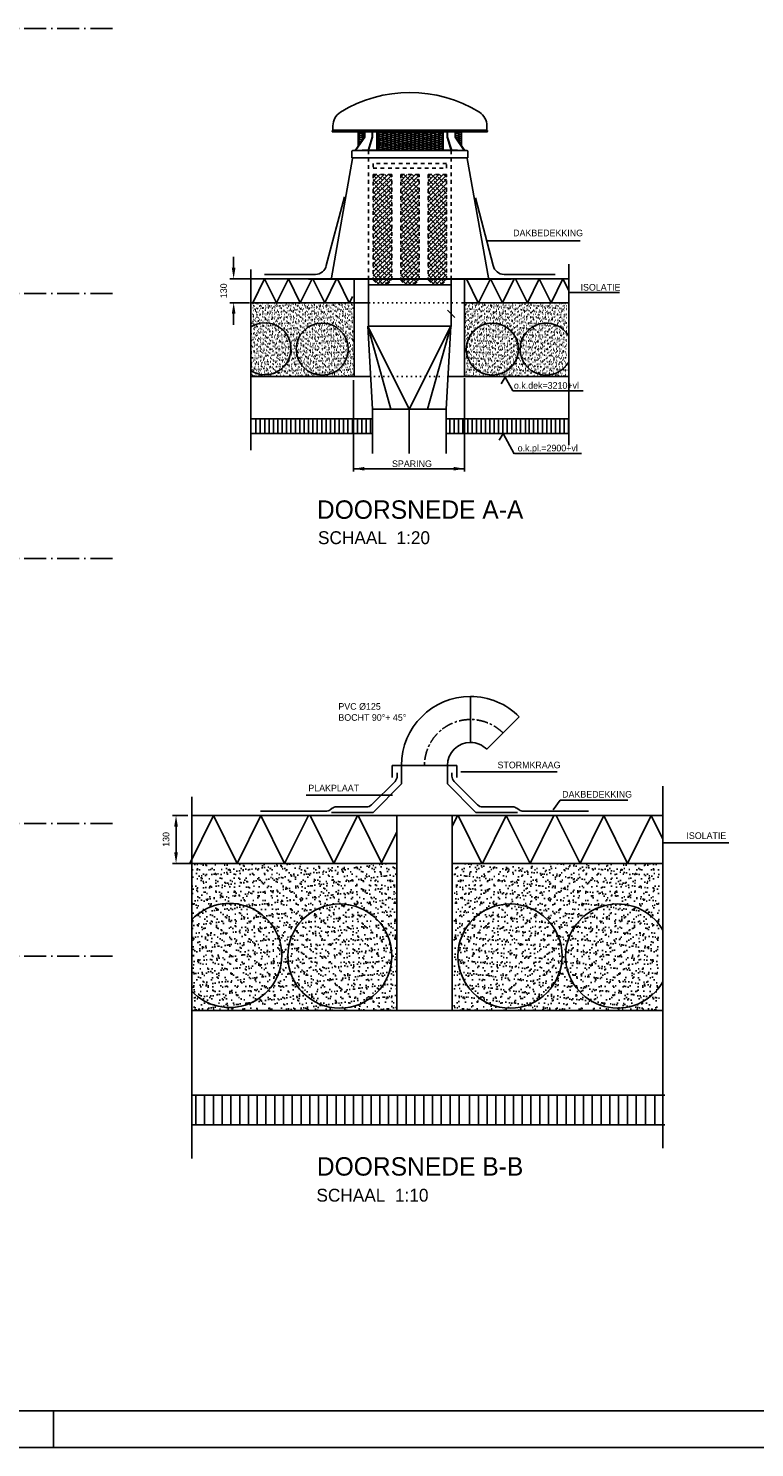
# Model space of a CAD drawing. Header units: millimetres. Extents: x -3157 to 118900, y 0 to 413637.
# Tile 4 of 25: x 34214 to 53946, y 0 to 38552. Entities that reach past the tile are written whole.
import ezdxf

# ---------------------------------------------------------------- set-up
doc = ezdxf.new("R2010")
doc.units = ezdxf.units.MM
doc.header["$LTSCALE"] = 100
for name, pattern in [('CENTER2', [11.25, 7.5, -1.25, 1.25, -1.25]), ('CENTER4', [5, 3.125, -0.625, 0.625, -0.625]), ('DASHDOT', [9, 6, -1.5, 0, -1.5]), ('HIDDEN', [2, 1, -1]), ('HIDDENINV', [3.75, 0, -1.25, 2.5]), ('LURETOUR', [6, 4, -2])]:
    doc.linetypes.add(name, pattern=pattern)
doc.layers.get('0').update_dxf_attribs({"linetype": 'CONTINUOUS'})
doc.layers.get('DEFPOINTS').update_dxf_attribs({"linetype": 'CONTINUOUS'})
for name, color, linetype in [('00KAD025', 2, 'CONTINUOUS'), ('00KAD070', 5, 'CONTINUOUS'), ('AL$7----_STRAMIEN', 1, 'DASHDOT'), ('HATCH', 9, 'CONTINUOUS'), ('HIDDEN', 6, 'HIDDEN'), ('WL570---', 3, 'CONTINUOUS'), ('WL570---_HARTLIJN', 1, 'CONTINUOUS'), ('WL570---_RETOUR', 3, 'CONTINUOUS'), ('WL570---_TOEVOER', 3, 'CONTINUOUS'), ('WM561---', 1, 'CONTINUOUS'), ('WM570---', 1, 'CONTINUOUS')]:
    doc.layers.add(name, color=color, linetype=linetype)
doc.styles.add('BURO-018', font='BUROFONT.shx', dxfattribs={"height": 180})
doc.styles.add('BURO-035', font='BUROFONT.shx', dxfattribs={"height": 350})
doc.styles.add('BURO-050', font='BUROFONT.shx', dxfattribs={"height": 500})
doc.dimstyles.new('CEES', dxfattribs={"dimscale": 100, "dimtxt": 3, "dimasz": 3, "dimexe": 1, "dimexo": 1, "dimgap": 1.5, "dimtad": 0, "dimdec": 0, "dimzin": 0, "dimdsep": 46, "dimtxsty": 'BURO-018', "dimcen": -3, "dimdle": 1.25, "dimclrd": 1, "dimclre": 1, "dimclrt": 1, "dimadec": 0, "dimazin": 0, "dimtfac": 0.75, "dimtdec": 0, "dimtofl": 0, "dimtmove": 0, "dimatfit": 3, "dimfxl": 1, "dimtvp": 1.5, "dimtolj": 1, "dimtzin": 0, "dimarcsym": 0})

# ---------------------------------------------------------------- blocks, each defined once
blk = doc.blocks.new('*D29')
at = {"color": 1, "linetype": 'ByBlock', "transparency": 16777216}
for p, q in [((197318, 51306), (197318, 51606)), ((197766, 51006), (197218, 51006)), ((197746, 50356), (197218, 50356)), ((197318, 50056), (197318, 49756))]:
    blk.add_line(p, q, dxfattribs=at)
for points in [[(197268, 51306), (197368, 51306), (197318, 51006)], [(197268, 50056), (197368, 50056), (197318, 50356)]]:
    blk.add_solid(points, dxfattribs=at)
at = {"layer": 'DEFPOINTS', "color": 0, "linetype": 'ByBlock', "transparency": 16777216}
for p in [(197866, 51006), (197318, 50356), (197846, 50356)]:
    blk.add_point(p, dxfattribs=at)
at = {"color": 1, "linetype": 'ByBlock', "transparency": 16777216, "insert": (197048, 50681), "char_height": 180, "attachment_point": 5, "rotation": 90, "style": 'BURO-018'}
blk.add_mtext('\\A1;130', dxfattribs=at)
blk = doc.blocks.new('LU-1D-B-1-4E22D4E2')
at = {"color": 0, "linetype": 'Continuous'}
for p, q in [((808, -76), (-76, 808)), ((-518, 625), (-518, -625))]:
    blk.add_line(p, q, dxfattribs=at)
for radius in [625, 1875]:
    blk.add_arc((-518, 1250), radius, 270, 315, dxfattribs=at)
at = {"layer": 'WL570---_HARTLIJN', "linetype": 'CENTER4'}
blk.add_arc((-518, 1250), 1250, 270, 315, dxfattribs=at)
blk = doc.blocks.new('*D28')
at = {"color": 1, "linetype": 'ByBlock', "transparency": 16777216}
for p, q in [((189182, 36390), (188757, 36390)), ((188857, 36090), (188857, 35390)), ((189182, 35090), (188757, 35090))]:
    blk.add_line(p, q, dxfattribs=at)
for points in [[(188807, 36090), (188907, 36090), (188857, 36390)], [(188807, 35390), (188907, 35390), (188857, 35090)]]:
    blk.add_solid(points, dxfattribs=at)
at = {"layer": 'DEFPOINTS', "color": 0, "linetype": 'ByBlock', "transparency": 16777216}
for p in [(189282, 36390), (188857, 35090), (189282, 35090)]:
    blk.add_point(p, dxfattribs=at)
at = {"color": 1, "linetype": 'ByBlock', "transparency": 16777216, "insert": (188587, 35740), "char_height": 180, "attachment_point": 5, "rotation": 90, "style": 'BURO-018'}
blk.add_mtext('\\A1;130', dxfattribs=at)
blk = doc.blocks.new('LU-1D-B--1-4E25A4E2')
at = {"color": 0, "linetype": 'Continuous'}
for p, q in [((-1250, -625), (-1250, 625)), ((625, -1250), (-625, -1250))]:
    blk.add_line(p, q, dxfattribs=at)
for radius in [1875, 625]:
    blk.add_arc((-1250, -1250), radius, 0, 90, dxfattribs=at)
at = {"layer": 'WL570---_HARTLIJN', "linetype": 'CENTER4'}
blk.add_arc((-1250, -1250), 1250, 0, 90, dxfattribs=at)
blk = doc.blocks.new('*X31')
at = {"color": 0}
for p, q in [((6419.8, 5768.1), (6449.8, 5776.1)), ((6419.8, 5775.2), (6449.8, 5767.2)), ((6419.8, 5757.7), (6449.8, 5765.8)), ((6419.8, 5764.9), (6449.8, 5756.8)), ((6448.6, 5777.9), (6449.8, 5777.5)), ((6509.8, 5699), (6803.9, 5777.9)), ((6509.8, 5709.4), (6765.3, 5777.9)), ((6509.8, 5719.7), (6726.6, 5777.9)), ((6509.8, 5730.1), (6688, 5777.9)), ((6509.8, 5740.4), (6649.4, 5777.9)), ((6509.8, 5750.8), (6610.7, 5777.9)), ((6509.8, 5761.2), (6572.1, 5777.9)), ((6509.8, 5771.5), (6533.5, 5777.9)), ((6509.8, 5688.7), (6829.8, 5774.4)), ((6509.8, 5771.8), (6823.1, 5687.9)), ((6509.8, 5761.5), (6784.5, 5687.9)), ((6525.9, 5777.9), (6829.8, 5696.4)), ((6545.3, 5687.9), (6829.8, 5764.1)), ((6564.5, 5777.9), (6829.8, 5706.8)), ((6603.1, 5777.9), (6829.8, 5717.1)), ((6641.8, 5777.9), (6829.8, 5727.5)), ((6680.4, 5777.9), (6829.8, 5737.8)), ((6719, 5777.9), (6829.8, 5748.2)), ((6757.7, 5777.9), (6829.8, 5758.5)), ((6796.3, 5777.9), (6829.8, 5768.9)), ((6889.8, 5769.8), (6919.8, 5777.8)), ((6889.8, 5773.5), (6919.8, 5765.5)), ((6889.8, 5759.4), (6919.8, 5767.5)), ((6889.8, 5763.2), (6919.8, 5755.1)), ((6892, 5749.7), (6919.8, 5757.1)), ((6912.2, 5777.9), (6919.8, 5775.8)), ((6419.8, 5747.4), (6449.8, 5755.4)), ((6419.8, 5754.5), (6446, 5747.5)), ((6419.8, 5744.2), (6440, 5738.8)), ((6419.8, 5737), (6443.1, 5743.3)), ((6419.8, 5733.8), (6433.9, 5730)), ((6419.8, 5726.7), (6434.3, 5730.6)), ((6419.8, 5723.5), (6427.9, 5721.3)), ((6419.8, 5716.3), (6425.5, 5717.9)), ((6419.8, 5713.1), (6421.8, 5712.6)), ((6509.8, 5751.1), (6745.8, 5687.9)), ((6509.8, 5740.8), (6707.2, 5687.9)), ((6509.8, 5730.4), (6668.6, 5687.9)), ((6509.8, 5720.1), (6629.9, 5687.9)), ((6509.8, 5709.7), (6591.3, 5687.9)), ((6509.8, 5699.4), (6552.6, 5687.9)), ((6509.8, 5689), (6514, 5687.9)), ((6583.9, 5687.9), (6829.8, 5753.7)), ((6622.6, 5687.9), (6829.8, 5743.4)), ((6661.2, 5687.9), (6829.8, 5733)), ((6699.9, 5687.9), (6829.8, 5722.7)), ((6738.5, 5687.9), (6829.8, 5712.3)), ((6777.1, 5687.9), (6829.8, 5702)), ((6815.8, 5687.9), (6829.8, 5691.6)), ((6889.8, 5752.8), (6919.8, 5744.8)), ((6898, 5741), (6919.8, 5746.8)), ((6898.6, 5740.1), (6919.8, 5734.4)), ((6904, 5732.2), (6919.8, 5736.4)), ((6907.4, 5727.4), (6919.8, 5724.1)), ((6910.1, 5723.5), (6919.8, 5726.1)), ((6916.1, 5714.8), (6919.8, 5715.7)), ((6916.2, 5714.7), (6919.8, 5713.7))]:
    blk.add_line(p, q, dxfattribs=at)
blk = doc.blocks.new('LU-2D-K-1C2')
at = {"color": 0, "linetype": 'Continuous'}
for p, q in [((-0.5, 225), (0.5, 225)), ((-0.5, -225), (0.5, -225))]:
    blk.add_line(p, q, dxfattribs=at)
blk = doc.blocks.new('*X30')
at = {"color": 0}
for p, q in [((9930, 15632.5), (10010.9, 15713.4)), ((9930, 15654.9), (9988.4, 15713.4)), ((9930, 15677.4), (9966, 15713.4)), ((9930, 15699.8), (9943.5, 15713.4)), ((9930, 15610), (10030, 15710)), ((9945.6, 15693), (9930, 15708.6)), ((9930, 15587.6), (10030, 15687.6)), ((9956.9, 15659.3), (9930, 15686.2)), ((9930, 15565.1), (10030, 15665.1)), ((9968.1, 15625.6), (9940, 15653.7)), ((9979.3, 15681.8), (9951.2, 15709.8)), ((9990.5, 15648.1), (9962.5, 15676.2)), ((10013, 15670.5), (9984.9, 15698.6)), ((10001.8, 15704.2), (9992.6, 15713.4)), ((10024.2, 15636.9), (9996.1, 15664.9)), ((10030, 15698.4), (10015.1, 15713.4)), ((10030, 15676), (10018.6, 15687.4)), ((10030, 15653.5), (10029.8, 15653.7)), ((9930, 15542.7), (10030, 15642.7)), ((9934.4, 15636.9), (9930, 15641.3)), ((9930, 15520.2), (10030, 15620.2)), ((9945.6, 15603.2), (9930, 15618.8)), ((9930, 15497.8), (10030, 15597.8)), ((9956.9, 15569.5), (9930, 15596.4)), ((9930, 15475.3), (10030, 15575.3)), ((9979.3, 15592), (9951.2, 15620)), ((9990.5, 15558.3), (9962.5, 15586.4)), ((10001.8, 15614.4), (9973.7, 15642.5)), ((10013, 15580.7), (9984.9, 15608.8)), ((10024.2, 15547.1), (9996.1, 15575.1)), ((10030, 15608.6), (10007.4, 15631.3)), ((10030, 15586.2), (10018.6, 15597.6)), ((9930, 15452.9), (10030, 15552.9)), ((9934.4, 15547.1), (9930, 15551.5)), ((9930, 15430.4), (10030, 15530.4)), ((9945.6, 15513.4), (9930, 15529)), ((9930, 15408), (10030, 15508)), ((9956.9, 15479.7), (9930, 15506.6)), ((9968.1, 15535.8), (9940, 15563.9)), ((9979.3, 15502.2), (9951.2, 15530.2)), ((10001.8, 15524.6), (9973.7, 15552.7)), ((10013, 15490.9), (9984.9, 15519)), ((10030, 15518.8), (10007.4, 15541.5)), ((10030, 15496.4), (10018.6, 15507.8)), ((10030, 15563.7), (10029.8, 15563.9)), ((9930, 15385.5), (10030, 15485.5)), ((9930, 15363.1), (10030, 15463.1)), ((9934.4, 15457.3), (9930, 15461.7)), ((9930, 15340.6), (10030, 15440.6)), ((9945.6, 15423.6), (9930, 15439.2)), ((9968.1, 15446), (9940, 15474.1)), ((9979.3, 15412.4), (9951.2, 15440.4)), ((9990.5, 15468.5), (9962.5, 15496.6)), ((10001.8, 15434.8), (9973.7, 15462.9)), ((10013, 15401.1), (9984.9, 15429.2)), ((10024.2, 15457.3), (9996.1, 15485.3)), ((10030, 15429), (10007.4, 15451.7)), ((10030, 15473.9), (10029.8, 15474.1)), ((9930, 15318.2), (10030, 15418.2)), ((9956.9, 15389.9), (9930, 15416.8)), ((9930, 15295.7), (10030, 15395.7)), ((9930, 15273.3), (10030, 15373.3)), ((9934.4, 15367.5), (9930, 15371.9)), ((9930, 15250.8), (10030, 15350.8)), ((9945.6, 15333.8), (9930, 15349.4)), ((9968.1, 15356.2), (9940, 15384.3)), ((9979.3, 15322.6), (9951.2, 15350.6)), ((9990.5, 15378.7), (9962.5, 15406.8)), ((10001.8, 15345), (9973.7, 15373.1)), ((10024.2, 15367.5), (9996.1, 15395.5)), ((10030, 15339.2), (10007.4, 15361.9)), ((10030, 15406.6), (10018.6, 15418)), ((10030, 15384.1), (10029.8, 15384.3)), ((9930, 15228.4), (10030, 15328.4)), ((9956.9, 15300.1), (9930, 15327)), ((9930, 15205.9), (10030, 15305.9)), ((9930, 15183.5), (10030, 15283.5)), ((9934.4, 15277.7), (9930, 15282.1)), ((9968.1, 15266.4), (9940, 15294.5)), ((9990.5, 15288.9), (9962.5, 15316.9)), ((10001.8, 15255.2), (9973.7, 15283.3)), ((10013, 15311.3), (9984.9, 15339.4)), ((10024.2, 15277.7), (9996.1, 15305.7)), ((10030, 15249.4), (10007.4, 15272)), ((10030, 15316.8), (10018.6, 15328.2)), ((10030, 15294.3), (10029.8, 15294.5)), ((9930, 15161), (10030, 15261)), ((9945.6, 15244), (9930, 15259.6)), ((9956.9, 15210.3), (9930, 15237.2)), ((9934.4, 15187.9), (9930, 15192.3)), ((9930.9, 15139.5), (10030, 15238.6)), ((9968.1, 15176.6), (9940, 15204.7)), ((9942.1, 15128.2), (10030, 15216.1)), ((9979.3, 15232.8), (9951.2, 15260.8)), ((9953.4, 15117), (10030, 15193.7)), ((9990.5, 15199.1), (9962.5, 15227.1)), ((10001.8, 15165.4), (9973.7, 15193.5)), ((10013, 15221.5), (9984.9, 15249.6)), ((10024.2, 15187.9), (9996.1, 15215.9)), ((10030, 15227), (10018.6, 15238.4)), ((10030, 15204.5), (10029.8, 15204.7)), ((9945.6, 15154.2), (9930, 15169.8)), ((9956.9, 15120.5), (9930, 15147.3)), ((9979.3, 15143), (9951.2, 15171)), ((9984.5, 15115.4), (9962.5, 15137.3)), ((9974.2, 15115.4), (10030, 15171.2)), ((10013, 15131.7), (9984.9, 15159.8)), ((10006, 15116.3), (9996.1, 15126.1)), ((9996.6, 15115.4), (10030, 15148.8)), ((10030, 15159.6), (10007.4, 15182.2)), ((10028.4, 15138.8), (10018.6, 15148.6))]:
    blk.add_line(p, q, dxfattribs=at)
blk = doc.blocks.new('LU-1D-VR-7D08CA8CA')
at = {"color": 0, "linetype": 'Continuous'}
for p, q in [((2250, 1125), (0, 1000)), ((0, 500), (2250, 1125)), ((0, 0), (2250, 1125)), ((0, 1000), (0, -1000)), ((2250, -1125), (2250, 1125)), ((0, 0), (2250, -1125)), ((0, -500), (2250, -1125)), ((0, -1000), (2250, -1125))]:
    blk.add_line(p, q, dxfattribs=at)
blk = doc.blocks.new('LU-1D-K-7D0')
at = {"color": 0, "linetype": 'Continuous'}
for p, q in [((-0.5, 1000), (0.5, 1000)), ((-0.5, -1000), (0.5, -1000))]:
    blk.add_line(p, q, dxfattribs=at)
at = {"layer": 'WL570---_HARTLIJN', "linetype": 'CENTER2'}
blk.add_line((-0.5, 0), (0.5, 0), dxfattribs=at)

msp = doc.modelspace()

# ---------------------------------------------------------------- hatches: boundary and pattern name
at = {"layer": 'WM570---'}
h = msp.add_hatch(dxfattribs=at)
h.set_pattern_fill('AR-SAND', color=8, scale=2.5, style=0)
h.set_pattern_definition([(37.5, (88771.82, -208496.42), (-4.00008, 122.35331), [0, -96.52, 0, -107.95, 0, -103.1875]), (7.5, (88771.82, -208496.42), (112.38082, 179.20628), [0, -52.07, 0, -86.995, 0, -33.3375]), (327.5, (88693.72, -208496.42), (197.748093, 0.359296), [0, -31.75, 0, -114.3, 0, -149.225]), (317.5, (88693.72, -208496.42), (190.88911, 55.73233), [0, -15.875, 0, -74.93, 0, -85.725])])
h.paths.add_polyline_path([(40251.6, 31098.4), (40251.6, 30332.3, -2.5235902), (40251.6, 29363.1), (40251.6, 29098.4), (43038.4, 29098.4), (43038.4, 31098.4), (42664, 31098.4)])
h.paths.add_polyline_path([(42971.7, 29839.6, -1.0000001), (41556.8, 29839.6, -1.0000001)], flags=16)
h.paths.add_polyline_path([(42971.7, 29839.6, 1.0000001), (41556.8, 29839.6, 1.0000001)], flags=0)
h.paths.add_polyline_path([(40251.6, 30332.3), (40251.6, 29363.1, 2.5235902)], flags=16)
h = msp.add_hatch(dxfattribs=at)
h.set_pattern_fill('AR-SAND', color=8, scale=2.5, style=0)
h.set_pattern_definition([(142.5, (327.43, -208496.42), (4.00008, 122.35331), [0, -96.52, 0, -107.95, 0, -103.1875]), (172.5, (327.43, -208496.42), (-112.38082, 179.20628), [0, -52.07, 0, -86.995, 0, -33.3375]), (212.5, (405.53, -208496.42), (-197.748093, 0.359296), [0, -31.75, 0, -114.3, 0, -149.225]), (222.5, (405.53, -208496.42), (-190.88911, 55.73233), [0, -15.875, 0, -74.93, 0, -85.725])])
h.paths.add_polyline_path([(48847.7, 31098.4), (48847.7, 30332.3, 2.5235902), (48847.7, 29363.1), (48847.7, 29098.4), (46060.8, 29098.4), (46060.8, 31098.4), (46435.2, 31098.4)])
h.paths.add_polyline_path([(46127.6, 29839.6, 1.0000001), (47542.5, 29839.6, 1.0000001)], flags=16)
h.paths.add_polyline_path([(46127.6, 29839.6, -1.0000001), (47542.5, 29839.6, -1.0000001)], flags=0)
h.paths.add_polyline_path([(48847.7, 30332.3), (48847.7, 29363.1, -2.5235902)], flags=16)
h = msp.add_hatch(dxfattribs=at)
h.set_pattern_fill('AR-SAND', color=8, scale=5, style=0)
h.set_pattern_definition([(37.5, (135690.91, -463318.86), (-8.00016, 244.70662), [0, -193.04, 0, -215.9, 0, -206.375]), (7.5, (135690.9, -463318.86), (224.76164, 358.41255), [0, -104.14, 0, -173.99, 0, -66.675]), (327.5, (135534.7, -463318.86), (395.496185, 0.71859), [0, -63.5, 0, -228.6, 0, -298.45]), (317.5, (135534.7, -463318.86), (381.77823, 111.46466), [0, -31.75, 0, -149.86, 0, -171.45])])
h.paths.add_polyline_path([(38650.4, 15870.8), (38650.4, 14338.5, -2.5235902), (38650.4, 12400.2), (38650.4, 11870.8), (44224.1, 11870.8), (44224.1, 15870.8), (43475.3, 15870.8)])
h.paths.add_polyline_path([(44090.6, 13353.3, -1.0000001), (41260.8, 13353.3, -1.0000001)], flags=16)
h.paths.add_polyline_path([(44090.6, 13353.3, 1.0000001), (41260.8, 13353.3, 1.0000001)], flags=0)
h.paths.add_polyline_path([(38650.4, 14338.5), (38650.4, 12400.2, 2.5235902)], flags=16)
h = msp.add_hatch(dxfattribs=at)
h.set_pattern_fill('AR-SAND', color=8, scale=5, style=0)
h.set_pattern_definition([(142.5, (-45685.84, -463318.86), (8.00016, 244.70662), [0, -193.04, 0, -215.9, 0, -206.375]), (172.5, (-45685.84, -463318.86), (-224.76164, 358.41255), [0, -104.14, 0, -173.99, 0, -66.675]), (212.5, (-45529.63, -463318.86), (-395.496185, 0.71859), [0, -63.5, 0, -228.6, 0, -298.45]), (222.5, (-45529.63, -463318.86), (-381.77823, 111.46466), [0, -31.75, 0, -149.86, 0, -171.45])])
h.paths.add_polyline_path([(51354.6, 15870.8), (51354.6, 14338.5, 2.5235902), (51354.6, 12400.2), (51354.6, 11870.8), (45780.9, 11870.8), (45780.9, 15870.8), (46529.7, 15870.8)])
h.paths.add_polyline_path([(45914.5, 13353.3, 1.0000001), (48744.2, 13353.3, 1.0000001)], flags=16)
h.paths.add_polyline_path([(45914.5, 13353.3, -1.0000001), (48744.2, 13353.3, -1.0000001)], flags=0)
h.paths.add_polyline_path([(51354.6, 14338.5), (51354.6, 12400.2, -2.5235902)], flags=16)

# ---------------------------------------------------------------- linework, layer by layer
for p, q in [((43679.8, 35231.4), (43679.8, 35737.6)), ((45479.8, 35231.4), (45479.8, 35737.6))]:
    msp.add_line(p, q)
at = {"color": 1, "linetype": 'ByBlock'}
for p, q in [((43046.1, 28998.4), (43046.1, 26514.3)), ((46067.2, 29053.9), (46067.2, 26514.3)), ((43060.3, 26590), (46061.3, 26590))]:
    msp.add_line(p, q, dxfattribs=at)
for points in [[(43346.1, 26640), (43346.1, 26540), (43046.1, 26590)], [(45767.2, 26640), (45767.2, 26540), (46067.2, 26590)]]:
    msp.add_solid(points, dxfattribs=at)
at = {"layer": '00KAD025', "linetype": 'Continuous'}
for p, q in [((34900, 0), (34900, 1000)), ((-3136, 0), (118900, 0))]:
    msp.add_line(p, q, dxfattribs=at)
at = {"layer": '00KAD070', "linetype": 'Continuous'}
msp.add_line((-2136, 1000), (117900, 1000), dxfattribs=at)
at = {"layer": 'AL$7----_STRAMIEN', "color": 1}
for p, q in [((36497.3, 38551.6), (1424.7, 38551.6)), ((36497.3, 31351.6), (1424.7, 31351.6)), ((36497.3, 24151.6), (1424.7, 24151.6)), ((36497.3, 16951.6), (1424.7, 16951.6)), ((36497.3, 13351.6), (1424.7, 13351.6))]:
    msp.add_line(p, q, dxfattribs=at)
at = {"layer": 'DEFPOINTS', "color": 0, "linetype": 'ByBlock'}
for p in [(42746.2, 31098.4), (43246.2, 31098.4), (43025.5, 29098.4), (46067.2, 26590)]:
    msp.add_point(p, dxfattribs=at)
at = {"layer": 'HIDDEN', "color": 1}
for p, q in [((43454.8, 35233.5), (43454.8, 31583.5)), ((45704.8, 35233.5), (45704.8, 31583.5)), ((43584.8, 34883.5), (43584.8, 34758.5)), ((45574.8, 34883.5), (43584.8, 34883.5)), ((43584.8, 34758.5), (45574.8, 34758.5)), ((45574.8, 34758.5), (45574.8, 34883.5)), ((43454.8, 31583.5), (45704.8, 31583.5))]:
    msp.add_line(p, q, dxfattribs=at)
for points in [[(43584.8, 31718.5), (43709.8, 31593.5), (43959.8, 31593.5), (44084.8, 31718.5), (44084.8, 34583.5), (43584.8, 34583.5)], [(44329.8, 31718.5), (44454.8, 31593.5), (44704.8, 31593.5), (44829.8, 31718.5), (44829.8, 34583.5), (44329.8, 34583.5)], [(45074.8, 31718.5), (45199.8, 31593.5), (45449.8, 31593.5), (45574.8, 31718.5), (45574.8, 34583.5), (45074.8, 34583.5)]]:
    msp.add_lwpolyline(points, close=True, dxfattribs=at)
at = {"layer": 'WL570---'}
for p, q in [((43454.8, 31583.5), (43454.8, 31757.3)), ((45701.3, 31583.5), (45701.3, 31746)), ((43454.8, 31583.5), (45701.3, 31583.5)), ((44096.6, 18528.3), (44096.6, 18201.5)), ((44351.3, 18528.3), (44096.6, 18528.3)), ((44351.3, 18528.3), (44351.3, 18026.5)), ((45601.3, 18528.3), (45855.9, 18528.3)), ((45601.3, 18528.3), (45601.3, 18026.5)), ((45855.9, 18528.3), (45855.9, 18201.5)), ((44351.3, 18026.5), (43580.9, 17256.1)), ((45601.3, 18026.5), (46371.6, 17256.1)), ((43580.9, 17256.1), (42450.1, 17256.1)), ((46371.6, 17256.1), (47502.4, 17256.1))]:
    msp.add_line(p, q, dxfattribs=at)
at = {"layer": 'WL570---_TOEVOER', "color": 3, "linetype": 'Continuous'}
for p, q in [((42486.9, 35782.6), (42486.9, 35900.6)), ((46672.7, 35782.6), (46672.7, 35900.6)), ((42486.9, 35782.6), (46672.7, 35782.6)), ((42487.3, 35737.6), (46672.3, 35737.6)), ((43089.1, 35231.4), (43342.3, 35597)), ((43102.8, 35231.4), (43353.5, 35593.5)), ((43173.5, 35353.3), (43173.5, 35737.6)), ((43342.3, 35597), (43342.3, 35737.6)), ((43353.5, 35593.5), (43353.5, 35737.6)), ((43443, 35231.4), (43556, 35598.7)), ((43454.8, 35231.4), (43567.3, 35597)), ((43556, 35598.7), (43556, 35737.6)), ((43567.3, 35597), (43567.3, 35737.6)), ((45592.3, 35597), (45592.3, 35737.6)), ((45704.8, 35231.4), (45592.3, 35597)), ((45603.5, 35598.7), (45603.5, 35737.6)), ((45716.5, 35231.4), (45603.5, 35598.7)), ((45806, 35593.5), (45806, 35737.6)), ((46056.7, 35231.4), (45806, 35593.5)), ((45817.3, 35597), (45817.3, 35737.6)), ((46070.4, 35231.4), (45817.3, 35597)), ((45986, 35353.3), (45986, 35737.6)), ((43004.8, 35031.4), (43004.8, 35203.3)), ((43032.9, 35231.4), (46126.6, 35231.4)), ((43286, 35245.4), (45873.5, 35245.4)), ((46154.8, 35031.4), (46154.8, 35203.3)), ((43004.8, 35031.4), (46154.8, 35031.4))]:
    msp.add_line(p, q, dxfattribs=at)
at = {"layer": 'WL570---_TOEVOER', "color": 8}
for p, q in [((40260.9, 27091.2), (40260.9, 32003.9)), ((48896.1, 27232), (48896.1, 32144.7)), ((40260.9, 31748.4), (46823.3, 31748.4)), ((40311.5, 31098.4), (40633.4, 31748.4)), ((40955.4, 31098.4), (40633.4, 31748.4)), ((40955.4, 31098.4), (41277.3, 31748.4)), ((41599.3, 31098.4), (41277.3, 31748.4)), ((41599.3, 31098.4), (41921.2, 31748.4)), ((42266.5, 31098.4), (41944.5, 31748.4)), ((42266.5, 31098.4), (42588.4, 31748.4)), ((42933.7, 31098.4), (42611.8, 31748.4)), ((43062.4, 31748.4), (43062.4, 29112.2)), ((46062.4, 31748.4), (46062.4, 29112.2)), ((46436, 31098.4), (46114, 31748.4)), ((46448, 31098.4), (46770, 31748.4)), ((47091.9, 31098.4), (46770, 31748.4)), ((46812.4, 31748.4), (48896.1, 31748.4)), ((47091.9, 31098.4), (47413.9, 31748.4)), ((47771.2, 31098.4), (47449.3, 31748.4)), ((47771.2, 31098.4), (48093.1, 31748.4)), ((48415.1, 31098.4), (48093.1, 31748.4)), ((48415.1, 31098.4), (48737, 31748.4)), ((48896.1, 31427.3), (48737, 31748.4)), ((42941, 31098.4), (43023.1, 31264.3)), ((40260.9, 31098.4), (43460.6, 31098.4)), ((45985.6, 31098.4), (48896.1, 31098.4)), ((40260.9, 29098.4), (43496.1, 29098.4)), ((45592.7, 29098.4), (48896.1, 29098.4)), ((40260.9, 27948.4), (43564.7, 27948.4)), ((40396.6, 27548.4), (40396.6, 27948.4)), ((40515.7, 27548.4), (40515.7, 27948.4)), ((40634.8, 27548.4), (40634.8, 27948.4)), ((40753.8, 27548.4), (40753.8, 27948.4)), ((40872.9, 27548.4), (40872.9, 27948.4)), ((40992, 27548.4), (40992, 27948.4)), ((41111, 27548.4), (41111, 27948.4)), ((41230.1, 27548.4), (41230.1, 27948.4)), ((41349.1, 27548.4), (41349.1, 27948.4)), ((41468.2, 27548.4), (41468.2, 27948.4)), ((41587.3, 27548.4), (41587.3, 27948.4)), ((41706.3, 27548.4), (41706.3, 27948.4)), ((41825.4, 27548.4), (41825.4, 27948.4)), ((41944.5, 27548.4), (41944.5, 27948.4)), ((42063.5, 27548.4), (42063.5, 27948.4)), ((42182.6, 27548.4), (42182.6, 27948.4)), ((42301.6, 27548.4), (42301.6, 27948.4)), ((42420.7, 27548.4), (42420.7, 27948.4)), ((42539.8, 27548.4), (42539.8, 27948.4)), ((42658.8, 27548.4), (42658.8, 27948.4)), ((42777.9, 27548.4), (42777.9, 27948.4)), ((42897, 27548.4), (42897, 27948.4)), ((43016, 27548.4), (43016, 27948.4)), ((43155.5, 27548.4), (43155.5, 27948.4)), ((43274.6, 27548.4), (43274.6, 27948.4)), ((43393.6, 27548.4), (43393.6, 27948.4)), ((43512.7, 27548.4), (43512.7, 27948.4)), ((45576.9, 27948.4), (48896.1, 27948.4)), ((45663.4, 27548.4), (45663.4, 27948.4)), ((45782.4, 27548.4), (45782.4, 27948.4)), ((45901.5, 27548.4), (45901.5, 27948.4)), ((46020.5, 27548.4), (46020.5, 27948.4)), ((46154.8, 27548.4), (46154.8, 27948.4)), ((46273.8, 27548.4), (46273.8, 27948.4)), ((46392.9, 27548.4), (46392.9, 27948.4)), ((46512, 27548.4), (46512, 27948.4)), ((46631, 27548.4), (46631, 27948.4)), ((46750.1, 27548.4), (46750.1, 27948.4)), ((46869.1, 27548.4), (46869.1, 27948.4)), ((46988.2, 27548.4), (46988.2, 27948.4)), ((47107.3, 27548.4), (47107.3, 27948.4)), ((47226.3, 27548.4), (47226.3, 27948.4)), ((47345.4, 27548.4), (47345.4, 27948.4)), ((47464.5, 27548.4), (47464.5, 27948.4)), ((47583.5, 27548.4), (47583.5, 27948.4)), ((47719.2, 27548.4), (47719.2, 27948.4)), ((47821.6, 27548.4), (47821.6, 27948.4)), ((47940.7, 27548.4), (47940.7, 27948.4)), ((48059.8, 27548.4), (48059.8, 27948.4)), ((48178.8, 27548.4), (48178.8, 27948.4)), ((48297.9, 27548.4), (48297.9, 27948.4)), ((48417, 27548.4), (48417, 27948.4)), ((48536, 27548.4), (48536, 27948.4)), ((48655.1, 27548.4), (48655.1, 27948.4)), ((48774.1, 27548.4), (48774.1, 27948.4)), ((48893.2, 27548.4), (48893.2, 27948.4)), ((40260.9, 27548.4), (43564.7, 27548.4)), ((45565.6, 27548.4), (48896.1, 27548.4)), ((51451.5, 8137.9), (51451.5, 17963.4)), ((38650.4, 7856.3), (38650.4, 17681.8)), ((38600.8, 15870.8), (39244.7, 17170.8)), ((38650.4, 17170.8), (45728.4, 17170.8)), ((39888.6, 15870.8), (39244.7, 17170.8)), ((39888.6, 15870.8), (40532.5, 17170.8)), ((41176.4, 15870.8), (40532.5, 17170.8)), ((41176.4, 15870.8), (41820.3, 17170.8)), ((42510.8, 15870.8), (41866.9, 17170.8)), ((42510.8, 15870.8), (43154.7, 17170.8)), ((43819.8, 15870.8), (43175.9, 17170.8)), ((44224.1, 17170.8), (44224.1, 11870.8)), ((45724.1, 17170.8), (51451.5, 17170.8)), ((45724.1, 16874.3), (45871, 17170.8)), ((45724.1, 17170.8), (45724.1, 11870.8)), ((46534.1, 15870.8), (45890.3, 17170.8)), ((46555.4, 15870.8), (47199.2, 17170.8)), ((47843.1, 15870.8), (47199.2, 17170.8)), ((47843.1, 15870.8), (48487, 17170.8)), ((49201.7, 15870.8), (48557.8, 17170.8)), ((49201.7, 15870.8), (49845.6, 17170.8)), ((50489.5, 15870.8), (49845.6, 17170.8)), ((50489.5, 15870.8), (51133.4, 17170.8)), ((51451.5, 16528.5), (51133.4, 17170.8)), ((43800.6, 15870.8), (44224.1, 16726)), ((38550.4, 15870.8), (44224.1, 15870.8)), ((45724.1, 15870.8), (51445.6, 15870.8)), ((38650.4, 11870.8), (46187.3, 11870.8)), ((43829.1, 11870.8), (51451.5, 11870.8)), ((38650.4, 9570.8), (51507.3, 9570.8)), ((38763.8, 8770.8), (38763.8, 9570.8)), ((39002, 8770.8), (39002, 9570.8)), ((39240.1, 8770.8), (39240.1, 9570.8)), ((39478.2, 8770.8), (39478.2, 9570.8)), ((39716.3, 8770.8), (39716.3, 9570.8)), ((39954.5, 8770.8), (39954.5, 9570.8)), ((40192.6, 8770.8), (40192.6, 9570.8)), ((40430.7, 8770.8), (40430.7, 9570.8)), ((40668.8, 8770.8), (40668.8, 9570.8)), ((40907, 8770.8), (40907, 9570.8)), ((41145.1, 8770.8), (41145.1, 9570.8)), ((41383.2, 8770.8), (41383.2, 9570.8)), ((41621.3, 8770.8), (41621.3, 9570.8)), ((41859.5, 8770.8), (41859.5, 9570.8)), ((42097.6, 8770.8), (42097.6, 9570.8)), ((42335.7, 8770.8), (42335.7, 9570.8)), ((42573.8, 8770.8), (42573.8, 9570.8)), ((42812, 8770.8), (42812, 9570.8)), ((43050.1, 8770.8), (43050.1, 9570.8)), ((43288.2, 8770.8), (43288.2, 9570.8)), ((43526.3, 8770.8), (43526.3, 9570.8)), ((43764.5, 8770.8), (43764.5, 9570.8)), ((44002.6, 8770.8), (44002.6, 9570.8)), ((44240.7, 8770.8), (44240.7, 9570.8)), ((44478.8, 8770.8), (44478.8, 9570.8)), ((44717, 8770.8), (44717, 9570.8)), ((44955.1, 8770.8), (44955.1, 9570.8)), ((45193.2, 8770.8), (45193.2, 9570.8)), ((45431.3, 8770.8), (45431.3, 9570.8)), ((45669.5, 8770.8), (45669.5, 9570.8)), ((45919.9, 8770.8), (45919.9, 9570.8)), ((46202.6, 8770.8), (46202.6, 9570.8)), ((46440.7, 8770.8), (46440.7, 9570.8)), ((46678.8, 8770.8), (46678.8, 9570.8)), ((46917, 8770.8), (46917, 9570.8)), ((47155.1, 8770.8), (47155.1, 9570.8)), ((47393.2, 8770.8), (47393.2, 9570.8)), ((47631.3, 8770.8), (47631.3, 9570.8)), ((47869.5, 8770.8), (47869.5, 9570.8)), ((48107.6, 8770.8), (48107.6, 9570.8)), ((48345.7, 8770.8), (48345.7, 9570.8)), ((48583.8, 8770.8), (48583.8, 9570.8)), ((48822, 8770.8), (48822, 9570.8)), ((49060.1, 8770.8), (49060.1, 9570.8)), ((49298.2, 8770.8), (49298.2, 9570.8)), ((49536.3, 8770.8), (49536.3, 9570.8)), ((49774.5, 8770.8), (49774.5, 9570.8)), ((50012.6, 8770.8), (50012.6, 9570.8)), ((50250.7, 8770.8), (50250.7, 9570.8)), ((50488.8, 8770.8), (50488.8, 9570.8)), ((50727, 8770.8), (50727, 9570.8)), ((50977.4, 8770.8), (50977.4, 9570.8)), ((51232.4, 8770.8), (51232.4, 9570.8)), ((38650.4, 8770.8), (51507.3, 8770.8))]:
    msp.add_line(p, q, dxfattribs=at)
at = {"layer": 'WL570---_TOEVOER', "color": 8, "linetype": 'HIDDENINV'}
for p, q in [((43478.3, 31098.4), (46086.5, 31098.4)), ((43496.1, 29098.4), (45592.7, 29098.4)), ((45623.7, 11870.8), (51451.5, 11870.8))]:
    msp.add_line(p, q, dxfattribs=at)
at = {"layer": 'WL570---_TOEVOER', "color": 6}
for p, q in [((44233.6, 18332.4), (44233.6, 18239.1)), ((45721.7, 18332.4), (45721.7, 18239.1)), ((44175, 18097.7), (43540.3, 17462.9)), ((45780.3, 18097.7), (46415, 17462.9)), ((42468.3, 17367.2), (42410.6, 17326.1)), ((43398.9, 17404.3), (42584.4, 17404.3)), ((46556.5, 17404.3), (47370.9, 17404.3)), ((47487, 17367.2), (47544.7, 17326.1)), ((42294.5, 17288.9), (40520.3, 17288.9)), ((47660.8, 17288.9), (49435, 17288.9))]:
    msp.add_line(p, q, dxfattribs=at)
at = {"layer": 'WL570---_TOEVOER', "color": 3, "linetype": 'Continuous'}
for points in [[(43040.2, 35037.8), (43036.1, 35036.4, 0.2751603), (43019.4, 35017), (42447.4, 31773.3, -0.3639702), (42422.8, 31752.7)], [(46119.3, 35037.8), (46123.5, 35036.4, -0.2751603), (46140.2, 35017), (46712.1, 31773.3, 0.3639702), (46736.7, 31752.7)]]:
    msp.add_lwpolyline(points, format="xyb", dxfattribs=at)
msp.add_lwpolyline([(47329.8, 31737.7), (47329.8, 31752.7), (41829.8, 31752.7), (41829.8, 31737.7)], close=True, dxfattribs=at)
at = {"layer": 'WL570---_TOEVOER', "color": 8}
for centre, radius in [((42197.1, 29839.6), 707.4), ((46820.3, 29839.6), 707.4), ((42675.7, 13353.3), 1414.9), ((47299.9, 13353.3), 1414.9)]:
    msp.add_circle(centre, radius, dxfattribs=at)
at = {"layer": 'WL570---_TOEVOER', "color": 3, "linetype": 'Continuous'}
for centre, radius, start, end in [((44579.8, 33203.8), 3607.6, 58.42589, 121.57411), ((42936.9, 35900.6), 450, 123.149, 180), ((46222.7, 35900.6), 450, 0, 56.851), ((42487.3, 35760.1), 22.5, 89.00488, 270.00441), ((46672.3, 35760.1), 22.5, 269.99559, 90.99512), ((43032.9, 35203.3), 28.1, 90, 180), ((46126.6, 35203.3), 28.1, 0, 90)]:
    msp.add_arc(centre, radius, start, end, dxfattribs=at)
at = {"layer": 'WL570---_TOEVOER', "color": 8}
for centre, radius, start, end in [((40639.5, 29847.7), 707.4, 239.07656, 120.92344), ((48282.2, 29839.6), 707.4, 29.80526, 330.19474), ((39681.3, 13369.3), 1414.9, 223.23297, 136.76703), ((50223.8, 13353.3), 1414.9, 29.80526, 330.19474)]:
    msp.add_arc(centre, radius, start, end, dxfattribs=at)
at = {"layer": 'WL570---_TOEVOER', "color": 6}
for centre, start, end in [((44033.6, 18239.1), 315, 0), ((45921.7, 18239.1), 180, 225), ((42584.4, 17204.3), 90, 125.48906), ((43398.9, 17604.3), 270, 315), ((46556.5, 17604.3), 225, 270), ((47370.9, 17204.3), 54.51094, 90), ((42294.5, 17488.9), 270, 305.48906), ((47660.8, 17488.9), 234.51094, 270)]:
    msp.add_arc(centre, 200, start, end, dxfattribs=at)
at = {"layer": 'WM561---'}
for p, q in [((49290.9, 28703.4), (47372.4, 28703.4)), ((49243.1, 27002.6), (47418, 27002.6))]:
    msp.add_line(p, q, dxfattribs=at)
at = {"layer": 'WM570---', "color": 6}
for p, q in [((42308.8, 32109.9), (42803.6, 33979.3)), ((46841.3, 32109.9), (46360.8, 33952.8)), ((40627.6, 31870.2), (42014.9, 31870.2)), ((48525.9, 31870.2), (47138.6, 31870.2))]:
    msp.add_line(p, q, dxfattribs=at)
at = {"layer": 'WM570---'}
for p, q in [((46648.2, 32782.3), (49210.3, 32782.3)), ((48885.4, 31378.7), (50275.7, 31378.7)), ((47057.4, 28896.2), (47169.5, 29080.7)), ((47169.5, 29080.7), (47372.4, 28703.4)), ((47001, 27364.9), (47113, 27549.4)), ((47113, 27549.4), (47410.5, 26996.3)), ((45959.4, 18356.5), (48577.4, 18356.5)), ((44111.4, 17721.5), (41763, 17721.5)), ((48470.8, 17320.5), (48666.9, 17587.7)), ((48666.9, 17587.7), (50502.8, 17587.7)), ((51430.1, 16431.4), (53248.2, 16431.4))]:
    msp.add_line(p, q, dxfattribs=at)
at = {"layer": 'WM570---', "color": 1, "linetype": 'Continuous'}
msp.add_line((45802.8, 30700.4), (45603.4, 30899.8), dxfattribs=at)
at = {"layer": 'WM570---', "color": 6}
for centre, start, end in [((42014.9, 32170.2), 270, 348.40229), ((47138.6, 32170.2), 191.59771, 270)]:
    msp.add_arc(centre, 300, start, end, dxfattribs=at)

# ---------------------------------------------------------------- block references
at = {"layer": 'HATCH'}
for name, p, xscale, yscale, zscale in [('*X31', (7062.4, 3237.2), 5.625, 5.625, 5.625), ('*X30', (-6065.3, -43983.3), 5, 5, 5), ('*X30', (-5320.3, -43983.3), 5, 5, 5), ('*X30', (-4575.3, -43983.3), 5, 5, 5)]:
    msp.add_blockref(name, p, dxfattribs=dict(at, xscale=xscale, yscale=yscale, zscale=zscale))
at = {"layer": 'WL570---_RETOUR', "linetype": 'LURETOUR', "xscale": 1209.042416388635, "rotation": 90}
msp.add_blockref('LU-1D-K-7D0', (44562.4, 27604.7), dxfattribs=at)
at = {"layer": 'WL570---_TOEVOER', "color": 3, "linetype": 'Continuous', "xscale": 1125.611094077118, "yscale": 5, "zscale": 5, "rotation": 90}
msp.add_blockref('LU-2D-K-1C2', (44579.8, 31020.7), dxfattribs=at)
at = {"layer": 'WL570---_TOEVOER', "color": 3, "linetype": 'Continuous', "rotation": 90}
msp.add_blockref('LU-1D-VR-7D08CA8CA', (44562.4, 28209.3), dxfattribs=at)
at = {"layer": 'WL570---_TOEVOER', "linetype": 'Continuous'}
for name, p, rotation in [('LU-1D-B-1-4E22D4E2', (46744, 19778.3), 135), ('LU-1D-B--1-4E25A4E2', (44976.3, 19778.3), 90)]:
    msp.add_blockref(name, p, dxfattribs=dict(at, rotation=rotation))

# ---------------------------------------------------------------- texts
at = {"layer": 'WL570---', "color": 1, "style": 'BURO-018'}
for s, p in [('PVC %%C125', (42637.2, 20043.2)), ('BOCHT 90%%d+ 45%%d', (42637.2, 19743.2)), ('STORMKRAAG', (46960.4, 18452.7)), ('PLAKPLAAT', (41820.7, 17825.6))]:
    msp.add_text(s, height=180, dxfattribs=at).set_placement(p)
at = {"layer": 'WL570---_RETOUR', "color": 4, "style": 'BURO-050'}
for s, p in [('DOORSNEDE A-A', (42052.5, 25230.3)), ('DOORSNEDE B-B', (42050.7, 7388.7))]:
    msp.add_text(s, height=500, dxfattribs=at).set_placement(p)
at = {"layer": 'WL570---_RETOUR', "color": 3, "style": 'BURO-035'}
for s, p in [('SCHAAL  1:20', (42082.6, 24542)), ('SCHAAL  1:10', (42040.6, 6681.2))]:
    msp.add_text(s, height=350, dxfattribs=at).set_placement(p)
at = {"layer": 'WM570---', "color": 1, "style": 'BURO-018'}
for s, p in [('DAKBEDEKKING', (47385.2, 32905.1)), ('ISOLATIE', (49216.9, 31429.6)), ('o.k.dek=3210+vl', (47406, 28762.4)), ('o.k.pl.=2900+vl', (47509.2, 27061.5)), ('SPARING', (44093.6, 26635.6)), ('DAKBEDEKKING', (48716.7, 17656.7)), ('ISOLATIE', (52093.2, 16533.2))]:
    msp.add_text(s, height=180, dxfattribs=at).set_placement(p)

# ---------------------------------------------------------------- dimensions: what is measured, and where the dimension line sits
at = {"layer": 'WL570---'}
for base, p1, p2, picture, middle, set_off in [((39791.5, 31098.4), (40339.4, 31748.4), (40318.8, 31098.4), '*D29', (39521.3, 31423.4), (-157526.9, -19257.3)), ((38225.3, 15870.8), (38650.4, 17170.8), (38650.4, 15870.8), '*D28', (37955.2, 16520.8), (-150631.4, -19219.6))]:
    dim = msp.add_linear_dim(base=base, p1=p1, p2=p2, angle=90, text='130', dimstyle='CEES', dxfattribs=at)
    dim.commit()
    dim.dimension.update_dxf_attribs({"geometry": picture, "text_midpoint": middle, "insert": set_off})

doc.saveas('drawing.dxf')
